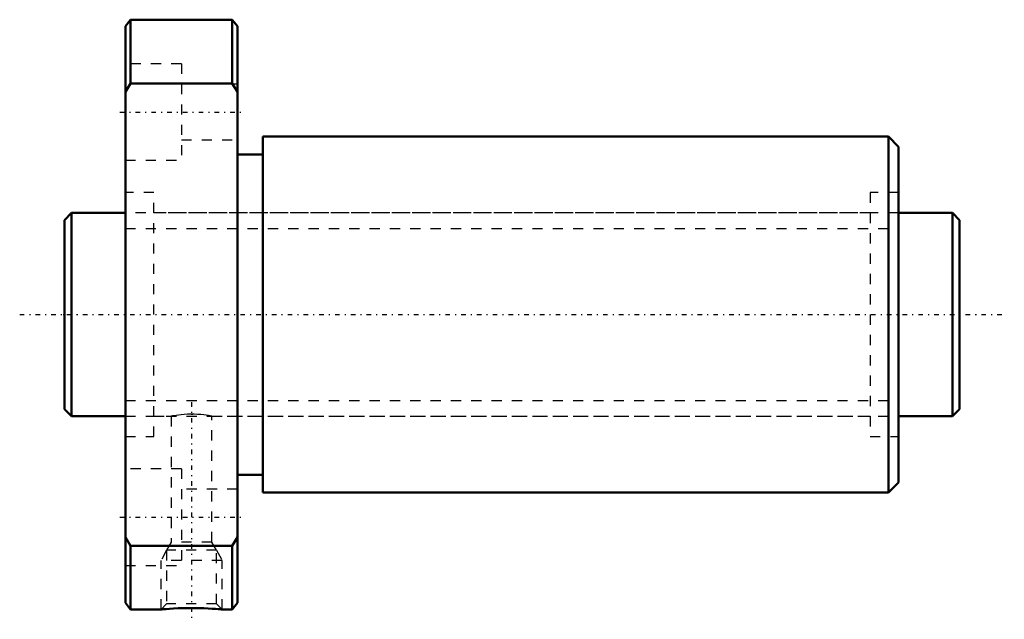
# Model space of a CAD drawing. Header units: millimetres. Extents: x -4.4 to 92.4, y -30 to 29.
import ezdxf

# ---------------------------------------------------------------- set-up
doc = ezdxf.new("R2010")
doc.units = ezdxf.units.MM
doc.linetypes.add('Center', pattern=[1.5, 0.45, -0.5, 0.05, -0.5])
doc.linetypes.add('Dashed', pattern=[2, 1, -1])
for name, color, linetype, lineweight in [('2d ConnectionPoints', 7, 'Continuous', 50), ('AM_0', 7, 'Continuous', 50), ('AM_5', 3, 'Continuous', 25), ('AM_7', 7, 'Center', 25), ('AM_9', 6, 'Dashed', 25)]:
    doc.layers.add(name, color=color, linetype=linetype, lineweight=lineweight)

# ---------------------------------------------------------------- blocks, each defined once
blk = doc.blocks.new('1_DIK_2006_6RR_Nut_0_in_DIK2006_6RRG0_88LC0_000_0')
at = {"layer": 'AM_0'}
for p, q in [((6.5, 29), (6, 28.35)), ((6, -28.35), (6, 28.35)), ((16.5, 29), (6.5, 29)), ((6.5, 29), (6.5, 22.738)), ((16.5, 22.738), (16.5, 29)), ((17, 28.35), (16.5, 29)), ((17, -28.35), (17, 28.35)), ((6.5, 22.738), (6, 21.903)), ((16.5, 22.738), (6.5, 22.738)), ((17, 21.903), (16.5, 22.738)), ((81, 17.5), (19.5, 17.5)), ((19.5, 17.5), (19.5, -17.5)), ((82, 16.5), (81, 17.5)), ((81, 17.5), (81, -17.5)), ((82, 16.5), (82, -16.5)), ((19.5, 15.75), (17, 15.75)), ((17, -15.75), (19.5, -15.75)), ((81, -17.5), (82, -16.5)), ((19.5, -17.5), (81, -17.5)), ((6, -21.903), (6.5, -22.738)), ((16.5, -22.738), (17, -21.903)), ((16.5, -22.738), (6.5, -22.738)), ((6.5, -22.738), (6.5, -29)), ((16.5, -29), (16.5, -22.738)), ((6, -28.35), (6.5, -29)), ((6.5, -29), (9.509, -29)), ((15.493, -29), (16.5, -29)), ((16.5, -29), (17, -28.35))]:
    blk.add_line(p, q, dxfattribs=at)
blk.add_lwpolyline([(15.5, -29), (15.498, -29), (15.444, -28.995), (15.313, -28.983), (15.115, -28.966), (14.846, -28.945), (14.517, -28.923), (14.129, -28.901), (13.691, -28.881), (13.21, -28.867), (12.705, -28.859), (12.18, -28.86), (11.671, -28.87), (11.17, -28.887), (10.725, -28.908), (10.32, -28.934), (10.001, -28.957), (9.746, -28.978), (9.588, -28.992), (9.508, -28.999), (9.5, -29)], dxfattribs=at)
at = {"layer": 'AM_5', "linetype": 'Dashed'}
for p, q in [((10.041, -23.18), (9.5, -24.18)), ((14.959, -23.18), (15.5, -24.18)), ((15.5, -24.18), (9.5, -24.18)), ((9.5, -29), (9.5, -24.18)), ((15.5, -29), (15.5, -24.18))]:
    blk.add_line(p, q, dxfattribs=at)
at = {"layer": 'AM_7'}
for p, q in [((5.45, 19.919), (17.55, 19.919)), ((12.5, -8.63), (12.5, -29.97)), ((5.45, -19.919), (17.55, -19.919))]:
    blk.add_line(p, q, dxfattribs=at)
at = {"layer": 'AM_9'}
for p, q in [((11.5, 24.669), (6, 24.669)), ((11.5, 24.669), (11.5, 15.169)), ((17, 22.669), (11.5, 22.669)), ((11.5, 17.169), (17, 17.169)), ((6, 15.169), (11.5, 15.169)), ((8.8, 12), (6, 12)), ((8.8, -12), (8.8, 12)), ((82, 12), (79.2, 12)), ((79.2, 12), (79.2, -12)), ((79.2, 10), (8.8, 10)), ((8.8, -10), (10.503, -10)), ((10.5, -10), (10.5, -22.38)), ((12.47, -9.798), (12.626, -9.799)), ((14.399, -9.98), (14.5, -10)), ((14.493, -10), (79.2, -10)), ((14.5, -22.38), (14.5, -9.999)), ((6, -12), (8.8, -12)), ((79.2, -12), (82, -12)), ((11.5, -15.169), (6, -15.169)), ((11.5, -15.169), (11.5, -24.669)), ((17, -17.169), (11.5, -17.169)), ((10.5, -22.38), (10.041, -23.18)), ((10.041, -23.18), (10.041, -28.459)), ((14.959, -23.18), (10.041, -23.18)), ((14.5, -22.38), (10.5, -22.38)), ((11.5, -22.669), (17, -22.669)), ((14.959, -23.18), (14.5, -22.38)), ((14.959, -28.459), (14.959, -23.18)), ((6, -24.669), (11.5, -24.669)), ((10.041, -28.459), (9.5, -29)), ((14.959, -28.459), (10.041, -28.459)), ((15.5, -29), (14.959, -28.459))]:
    blk.add_line(p, q, dxfattribs=at)
blk.add_lwpolyline([(14.5, -10), (14.489, -9.998), (14.428, -9.986), (14.312, -9.964), (14.15, -9.936), (13.937, -9.903), (13.687, -9.87), (13.395, -9.839), (13.085, -9.815), (12.749, -9.801), (12.42, -9.798), (12.084, -9.807), (11.773, -9.825), (11.473, -9.852), (11.205, -9.883), (10.967, -9.917), (10.775, -9.949), (10.627, -9.975), (10.537, -9.993), (10.5, -10), (10.5, -10)], dxfattribs=at)
blk = doc.blocks.new('2_DIK_2006_6RR08800_Shaft_0_in_DIK2006_6RRG0_88LC0_000_0')
at = {"layer": 'AM_0'}
for p, q in [((0.7, 10), (0, 9.3)), ((6, 10), (0.7, 10)), ((0.7, 10), (0.7, -10)), ((87.3, 10), (82, 10)), ((88, 9.3), (87.3, 10)), ((87.3, 10), (87.3, -10)), ((0, 9.3), (0, -9.3)), ((88, 9.3), (88, -9.3)), ((0, -9.3), (0.7, -10)), ((87.3, -10), (88, -9.3)), ((0.7, -10), (6, -10)), ((82, -10), (87.3, -10))]:
    blk.add_line(p, q, dxfattribs=at)
at = {"layer": 'AM_5', "linetype": 'Dashed'}
for p, q in [((6, 8.4665), (82, 8.4665)), ((6, -8.4665), (82, -8.4665))]:
    blk.add_line(p, q, dxfattribs=at)
at = {"layer": 'AM_7'}
blk.add_line((-4.4, 0), (92.4, 0), dxfattribs=at)
at = {"layer": 'AM_9'}
for p, q in [((82, 10), (6, 10)), ((6, -10), (82, -10))]:
    blk.add_line(p, q, dxfattribs=at)

msp = doc.modelspace()

# ---------------------------------------------------------------- linework, layer by layer
at = {"layer": '2d ConnectionPoints'}
for p in [(0, 0), (6, 0)]:
    msp.add_point(p, dxfattribs=at)

# ---------------------------------------------------------------- block references
for name in ['1_DIK_2006_6RR_Nut_0_in_DIK2006_6RRG0_88LC0_000_0', '2_DIK_2006_6RR08800_Shaft_0_in_DIK2006_6RRG0_88LC0_000_0']:
    msp.add_blockref(name, (0, 0))

doc.saveas('drawing.dxf')
